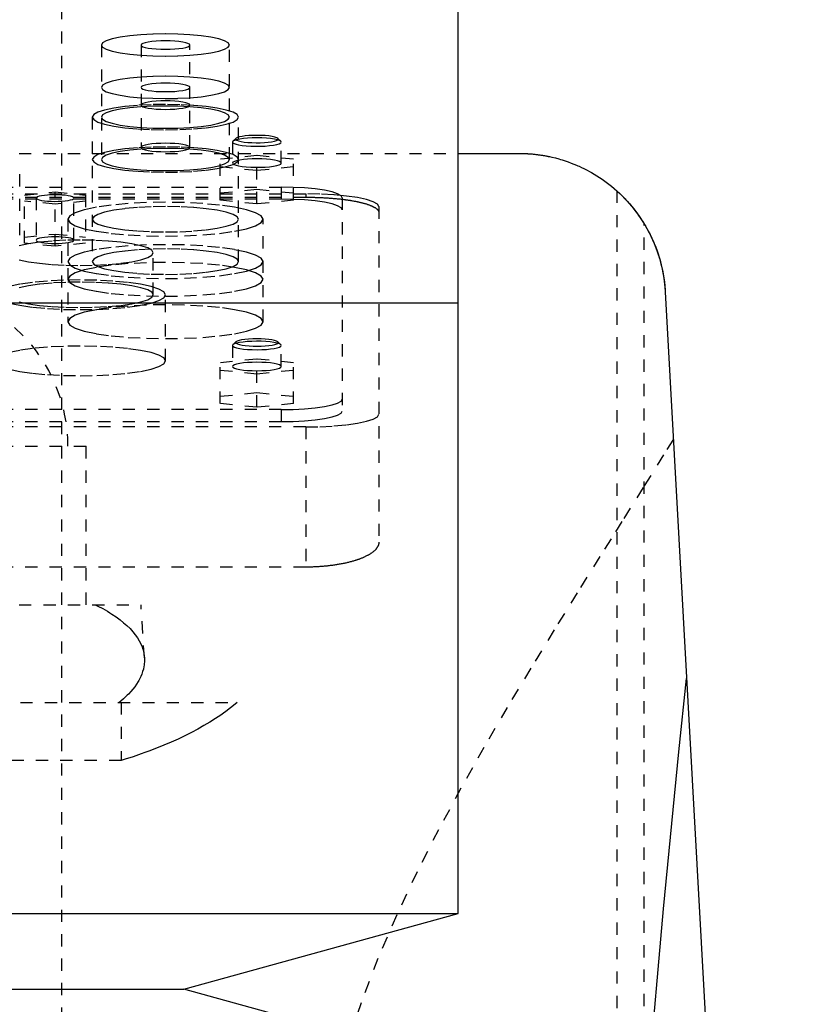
# Model space of a CAD drawing. Extents: x -120 to 120, y -1 to 896.
# Tile 8 of 9: x 9 to 72, y 702 to 782. Entities that reach past the tile are written whole.
import ezdxf

# ---------------------------------------------------------------- set-up
doc = ezdxf.new("R2010")
doc.units = 0
doc.linetypes.add('DASHED', pattern=[2, 1, -1])
doc.layers.add('AM_0', color=7, linetype='CONTINUOUS')
doc.layers.add('AM_3', color=7, linetype='DASHED')

msp = doc.modelspace()

# ---------------------------------------------------------------- linework, layer by layer
at = {"layer": 'AM_0', "color": 7, "linetype": 'CONTINUOUS'}
for p, q in [((45, 759.25), (45, 809.3)), ((45, 771.5), (50, 771.5)), ((61.982, 760.16), (72.484, 569.6)), ((-45, 759.25), (45, 759.25)), ((45, 709.2), (45, 759.25)), ((-45, 709.2), (45, 709.2)), ((22.5, 703), (45, 709.2)), ((-22.5, 703), (22.5, 703)), ((45, 696.8), (22.5, 703))]:
    msp.add_line(p, q, dxfattribs=at)
for points in [[(50, 771.5, 0), (50.04, 771.5, 0), (50.121, 771.499, 0), (50.201, 771.498, 0), (50.241, 771.498, 0), (50.281, 771.497, 0), (50.362, 771.495, 0), (50.441, 771.492, 0), (50.521, 771.489, 0), (50.6, 771.485, 0), (50.679, 771.481, 0), (50.718, 771.479, 0), (50.757, 771.476, 0), (50.835, 771.471, 0), (50.912, 771.465, 0), (50.988, 771.459, 0), (51.064, 771.453, 0), (51.139, 771.446, 0), (51.176, 771.442, 0), (51.213, 771.438, 0), (51.287, 771.431, 0), (51.359, 771.423, 0), (51.395, 771.419, 0), (51.431, 771.414, 0), (51.502, 771.406, 0), (51.572, 771.397, 0), (51.606, 771.392, 0), (51.641, 771.387, 0), (51.708, 771.378, 0), (51.775, 771.368, 0), (51.841, 771.358, 0), (51.906, 771.348, 0), (51.97, 771.337, 0), (52.001, 771.332, 0), (52.032, 771.327, 0), (52.094, 771.316, 0), (52.154, 771.305, 0), (52.213, 771.294, 0), (52.271, 771.283, 0), (52.327, 771.272, 0), (52.355, 771.267, 0), (52.383, 771.261, 0), (52.437, 771.25, 0), (52.49, 771.239, 0), (52.673, 771.198, 0), (52.973, 771.126, 0), (53.257, 771.049, 0), (53.394, 771.01, 0), (53.528, 770.97, 0), (53.786, 770.887, 0), (54.033, 770.802, 0), (54.271, 770.714, 0), (54.498, 770.625, 0), (54.716, 770.534, 0), (54.822, 770.489, 0), (54.925, 770.443, 0), (55.126, 770.35, 0), (55.319, 770.257, 0), (55.412, 770.21, 0), (55.928, 769.933, 0), (56.802, 769.386, 0), (57.568, 768.812, 0), (58.251, 768.214, 0), (58.862, 767.592, 0), (59.409, 766.948, 0), (59.661, 766.618, 0), (59.898, 766.284, 0), (60.332, 765.603, 0), (60.714, 764.905, 0), (61.044, 764.194, 0), (61.323, 763.472, 0), (61.554, 762.742, 0), (61.651, 762.374, 0), (61.735, 762.006, 0), (61.869, 761.267, 0), (61.956, 760.528, 0), (61.982, 760.16, 0)], [(58, 768.444, 0), (58.002, 768.442, 0), (58.019, 768.427, 0), (58.053, 768.397, 0), (58.077, 768.375, 0), (58.105, 768.349, 0), (58.175, 768.284, 0), (58.263, 768.202, 0), (58.366, 768.103, 0), (58.485, 767.986, 0), (58.617, 767.852, 0), (58.687, 767.779, 0), (58.759, 767.702, 0), (58.91, 767.538, 0), (59.067, 767.36, 0), (59.237, 767.16, 0), (59.419, 766.935, 0), (59.609, 766.688, 0), (59.706, 766.557, 0), (59.802, 766.422, 0), (59.993, 766.143, 0), (60.178, 765.857, 0), (60.267, 765.713, 0)], [(60.267, 765.713, 0), (60.35, 765.572, 0), (60.511, 765.289, 0), (60.665, 765.001, 0), (60.738, 764.856, 0), (60.81, 764.709, 0), (60.948, 764.414, 0), (61.077, 764.115, 0), (61.199, 763.812, 0), (61.312, 763.506, 0), (61.416, 763.197, 0), (61.465, 763.042, 0), (61.512, 762.886, 0), (61.6, 762.572, 0), (61.679, 762.255, 0), (61.75, 761.937, 0), (61.812, 761.617, 0), (61.865, 761.295, 0), (61.888, 761.134, 0), (61.909, 760.972, 0), (61.945, 760.648, 0), (61.972, 760.323, 0), (61.982, 760.16, 0)], [(59.995, 688.173, 0), (60.603, 695.589, 0), (61.836, 709.583, 0), (63.093, 722.445, 0), (63.73, 728.445, 0)]]:
    msp.add_polyline3d(points, dxfattribs=at)
at = {"layer": 'AM_3', "color": 6, "linetype": 'DASHED'}
for p, q in [((12.5, 396.5), (12.5, 858.5)), ((15.75, 780.383), (15.75, 771.001)), ((19, 780.383), (19, 771.986)), ((23, 771.986), (23, 780.383)), ((26.25, 771.001), (26.25, 780.383)), ((15, 774.474), (15, 762.63)), ((27, 762.63), (27, 774.474)), ((26.5, 772.432), (26.5, 770.709)), ((26.777, 772.732), (26.531, 772.493)), ((30.469, 772.493), (30.223, 772.732)), ((30.5, 770.709), (30.5, 772.432)), ((-45, 771.5), (45, 771.5)), ((28.5, 771.32), (25.5, 771.019)), ((25.5, 767.66), (25.5, 771.019)), ((28.5, 767.359), (28.5, 771.32)), ((31.5, 771.019), (28.5, 771.32)), ((31.5, 767.66), (31.5, 771.019)), ((25.5, 770.417), (28.5, 770.117)), ((28.5, 770.117), (31.5, 770.417)), ((9.048, 764.791), (9.048, 769.814)), ((-30.5, 768.733), (30.5, 768.733)), ((25.5, 768.262), (28.5, 768.563)), ((28.5, 768.563), (31.5, 768.262)), ((30.5, 768.733), (30.5, 767.748)), ((58, 768.444), (58, 569.6)), ((-32.5, 768.182), (32.5, 768.182)), ((-32.5, 767.91), (32.5, 767.91)), ((30.5, 767.748), (-30.5, 767.748)), ((9.45, 768.089), (11.95, 768.34)), ((9.45, 764.141), (9.45, 768.089)), ((11.95, 767.337), (9.45, 767.588)), ((10.4, 767.839), (10.4, 764.392)), ((11.95, 768.34), (14.45, 768.089)), ((11.95, 763.891), (11.95, 768.34)), ((14.45, 767.588), (11.95, 767.337)), ((13.5, 764.392), (13.5, 767.839)), ((14.45, 768.089), (14.45, 764.141)), ((28.5, 767.359), (25.5, 767.66)), ((31.5, 767.66), (28.5, 767.359)), ((32.5, 768.182), (32.5, 767.91)), ((35.5, 767.865), (35.5, 750.383)), ((38.5, 767.14), (38.5, 739.634)), ((13, 766.103), (13, 757.706)), ((29, 757.706), (29, 766.103)), ((60.267, 569.6), (60.267, 765.713)), ((9.45, 764.642), (11.95, 764.893)), ((11.95, 764.893), (14.45, 764.642)), ((11.95, 763.891), (9.45, 764.141)), ((14.45, 764.141), (11.95, 763.891)), ((20, 759.91), (20, 763.357)), ((21, 754.494), (21, 759.91)), ((26.531, 755.817), (26.5, 755.756)), ((26.5, 755.756), (26.5, 754.032)), ((26.777, 756.056), (26.531, 755.817)), ((30.469, 755.817), (30.223, 756.056)), ((30.5, 754.032), (30.5, 755.756)), ((28.5, 754.643), (25.5, 754.342)), ((25.5, 750.99), (25.5, 754.342)), ((28.5, 750.689), (28.5, 754.643)), ((31.5, 754.342), (28.5, 754.643)), ((31.5, 750.99), (31.5, 754.342)), ((25.5, 753.741), (28.5, 753.44)), ((28.5, 753.44), (31.5, 753.741)), ((25.5, 751.591), (28.5, 751.892)), ((28.5, 751.892), (31.5, 751.591)), ((28.5, 750.689), (25.5, 750.99)), ((31.5, 750.99), (28.5, 750.689)), ((30.5, 750.5), (-30.5, 750.5)), ((30.5, 750.5), (30.5, 749.515)), ((32.5, 749.081), (-32.5, 749.081)), ((-30.5, 749.515), (30.5, 749.515)), ((32.5, 749.081), (32.5, 737.586)), ((-14.5, 747.5), (14.5, 747.5)), ((14.5, 734.5), (14.5, 747.5)), ((32.5, 737.586), (-32.5, 737.586)), ((-19, 734.5), (19, 734.5)), ((19.272, 730.154), (19, 734.5)), ((-26.891, 726.5), (26.891, 726.5)), ((17.375, 726.5), (17.375, 721.733)), ((17.375, 721.733), (-17.375, 721.733))]:
    msp.add_line(p, q, dxfattribs=at)
for points in [[(15.75, 780.383), (15.851, 780.205), (16.15, 780.034), (16.635, 779.876), (17.288, 779.738), (18.083, 779.625), (18.991, 779.541), (19.976, 779.489), (21, 779.471), (22.024, 779.489), (23.009, 779.541), (23.917, 779.625), (24.712, 779.738), (25.365, 779.876), (25.85, 780.034), (26.149, 780.205), (26.25, 780.383), (26.149, 780.561), (25.85, 780.732), (25.365, 780.889), (24.712, 781.028), (23.917, 781.141), (23.009, 781.225), (22.024, 781.277), (21, 781.295), (19.976, 781.277), (18.991, 781.225), (18.083, 781.141), (17.288, 781.028), (16.635, 780.889), (16.15, 780.732), (15.851, 780.561)], [(19, 780.383), (19.038, 780.315), (19.152, 780.25), (19.337, 780.19), (19.586, 780.137), (19.889, 780.094), (20.235, 780.062), (20.61, 780.042), (21, 780.036), (21.39, 780.042), (21.765, 780.062), (22.111, 780.094), (22.414, 780.137), (22.663, 780.19), (22.848, 780.25), (22.962, 780.315), (23, 780.383), (22.962, 780.451), (22.848, 780.516), (22.663, 780.576), (22.414, 780.628), (22.111, 780.672), (21.765, 780.704), (21.39, 780.723), (21, 780.73), (20.61, 780.723), (20.235, 780.704), (19.889, 780.672), (19.586, 780.628), (19.337, 780.576), (19.152, 780.516), (19.038, 780.451)], [(15.75, 776.91), (15.851, 776.732), (16.15, 776.561), (16.635, 776.403), (17.288, 776.265), (18.083, 776.152), (18.991, 776.068), (19.976, 776.016), (21, 775.998), (22.024, 776.016), (23.009, 776.068), (23.917, 776.152), (24.712, 776.265), (25.365, 776.403), (25.85, 776.561), (26.149, 776.732), (26.25, 776.91), (26.149, 777.088), (25.85, 777.259), (25.365, 777.416), (24.712, 777.555), (23.917, 777.668), (23.009, 777.752), (22.024, 777.804), (21, 777.822), (19.976, 777.804), (18.991, 777.752), (18.083, 777.668), (17.288, 777.555), (16.635, 777.416), (16.15, 777.259), (15.851, 777.088)], [(19, 776.91), (19.038, 776.842), (19.152, 776.777), (19.337, 776.717), (19.586, 776.664), (19.889, 776.621), (20.235, 776.589), (20.61, 776.569), (21, 776.563), (21.39, 776.569), (21.765, 776.589), (22.111, 776.621), (22.414, 776.664), (22.663, 776.717), (22.848, 776.777), (22.962, 776.842), (23, 776.91), (22.962, 776.978), (22.848, 777.043), (22.663, 777.103), (22.414, 777.155), (22.111, 777.199), (21.765, 777.231), (21.39, 777.251), (21, 777.257), (20.61, 777.251), (20.235, 777.231), (19.889, 777.199), (19.586, 777.155), (19.337, 777.103), (19.152, 777.043), (19.038, 776.978)], [(19, 775.459), (19.038, 775.391), (19.152, 775.326), (19.337, 775.266), (19.586, 775.213), (19.889, 775.17), (20.235, 775.138), (20.61, 775.118), (21, 775.112), (21.39, 775.118), (21.765, 775.138), (22.111, 775.17), (22.414, 775.213), (22.663, 775.266), (22.848, 775.326), (22.962, 775.391), (23, 775.459), (22.962, 775.527), (22.848, 775.592), (22.663, 775.652), (22.414, 775.704), (22.111, 775.748), (21.765, 775.78), (21.39, 775.799), (21, 775.806), (20.61, 775.799), (20.235, 775.78), (19.889, 775.748), (19.586, 775.704), (19.337, 775.652), (19.152, 775.592), (19.038, 775.527)], [(15, 774.474), (15.115, 774.271), (15.457, 774.075), (16.011, 773.895), (16.757, 773.737), (17.667, 773.608), (18.704, 773.511), (19.829, 773.452), (21, 773.432), (22.171, 773.452), (23.296, 773.511), (24.333, 773.608), (25.243, 773.737), (25.989, 773.895), (26.543, 774.075), (26.885, 774.271), (27, 774.474), (26.885, 774.677), (26.543, 774.873), (25.989, 775.053), (25.243, 775.211), (24.333, 775.34), (23.296, 775.437), (22.171, 775.496), (21, 775.516), (19.829, 775.496), (18.704, 775.437), (17.667, 775.34), (16.757, 775.211), (16.011, 775.053), (15.457, 774.873), (15.115, 774.677)], [(15.75, 774.474), (15.851, 774.296), (16.15, 774.125), (16.635, 773.968), (17.288, 773.829), (18.083, 773.716), (18.991, 773.632), (19.976, 773.58), (21, 773.562), (22.024, 773.58), (23.009, 773.632), (23.917, 773.716), (24.712, 773.829), (25.365, 773.968), (25.85, 774.125), (26.149, 774.296), (26.25, 774.474), (26.149, 774.652), (25.85, 774.823), (25.365, 774.981), (24.712, 775.119), (23.917, 775.232), (23.009, 775.316), (22.024, 775.368), (21, 775.386), (19.976, 775.368), (18.991, 775.316), (18.083, 775.232), (17.288, 775.119), (16.635, 774.981), (16.15, 774.823), (15.851, 774.652)], [(15, 771.001), (15.115, 770.798), (15.457, 770.602), (16.011, 770.422), (16.757, 770.264), (17.667, 770.135), (18.704, 770.038), (19.829, 769.979), (21, 769.959), (22.171, 769.979), (23.296, 770.038), (24.333, 770.135), (25.243, 770.264), (25.989, 770.422), (26.543, 770.602), (26.885, 770.798), (27, 771.001), (26.885, 771.204), (26.543, 771.4), (25.989, 771.58), (25.243, 771.738), (24.333, 771.867), (23.296, 771.964), (22.171, 772.023), (21, 772.043), (19.829, 772.023), (18.704, 771.964), (17.667, 771.867), (16.757, 771.738), (16.011, 771.58), (15.457, 771.4), (15.115, 771.204)], [(15.75, 771.001), (15.851, 770.823), (16.15, 770.652), (16.635, 770.495), (17.288, 770.356), (18.083, 770.243), (18.991, 770.159), (19.976, 770.107), (21, 770.089), (22.024, 770.107), (23.009, 770.159), (23.917, 770.243), (24.712, 770.356), (25.365, 770.495), (25.85, 770.652), (26.149, 770.823), (26.25, 771.001), (26.149, 771.179), (25.85, 771.35), (25.365, 771.508), (24.712, 771.646), (23.917, 771.759), (23.009, 771.843), (22.024, 771.895), (21, 771.913), (19.976, 771.895), (18.991, 771.843), (18.083, 771.759), (17.288, 771.646), (16.635, 771.508), (16.15, 771.35), (15.851, 771.179)], [(19, 771.986), (19.038, 771.918), (19.152, 771.853), (19.337, 771.793), (19.586, 771.74), (19.889, 771.697), (20.235, 771.665), (20.61, 771.645), (21, 771.639), (21.39, 771.645), (21.765, 771.665), (22.111, 771.697), (22.414, 771.74), (22.663, 771.793), (22.848, 771.853), (22.962, 771.918), (23, 771.986), (22.962, 772.054), (22.848, 772.119), (22.663, 772.179), (22.414, 772.231), (22.111, 772.275), (21.765, 772.307), (21.39, 772.326), (21, 772.333), (20.61, 772.326), (20.235, 772.307), (19.889, 772.275), (19.586, 772.231), (19.337, 772.179), (19.152, 772.119), (19.038, 772.054)], [(13, 766.103), (13.154, 765.832), (13.609, 765.572), (14.348, 765.331), (15.343, 765.121), (16.555, 764.948), (17.939, 764.82), (19.439, 764.741), (21, 764.714), (22.561, 764.741), (24.061, 764.82), (25.445, 764.948), (26.657, 765.121), (27.652, 765.331), (28.391, 765.572), (28.846, 765.832), (29, 766.103), (28.846, 766.374), (28.391, 766.635), (27.652, 766.875), (26.657, 767.085), (25.445, 767.258), (24.061, 767.387), (22.561, 767.466), (21, 767.492), (19.439, 767.466), (17.939, 767.387), (16.555, 767.258), (15.343, 767.085), (14.348, 766.875), (13.609, 766.635), (13.154, 766.374)], [(15, 766.103), (15.115, 765.9), (15.457, 765.704), (16.011, 765.524), (16.757, 765.366), (17.667, 765.237), (18.704, 765.141), (19.829, 765.081), (21, 765.061), (22.171, 765.081), (23.296, 765.141), (24.333, 765.237), (25.243, 765.366), (25.989, 765.524), (26.543, 765.704), (26.885, 765.9), (27, 766.103), (26.885, 766.306), (26.543, 766.502), (25.989, 766.682), (25.243, 766.84), (24.333, 766.969), (23.296, 767.066), (22.171, 767.125), (21, 767.145), (19.829, 767.125), (18.704, 767.066), (17.667, 766.969), (16.757, 766.84), (16.011, 766.682), (15.457, 766.502), (15.115, 766.306)], [(13.5, 764.392), (13.47, 764.444), (13.382, 764.495), (13.239, 764.541), (13.046, 764.582), (12.811, 764.616), (12.543, 764.641), (12.252, 764.656), (11.95, 764.661), (11.648, 764.656), (11.357, 764.641), (11.089, 764.616), (10.854, 764.582), (10.661, 764.541), (10.518, 764.495), (10.43, 764.444), (10.4, 764.392), (10.43, 764.339), (10.518, 764.289), (10.661, 764.242), (10.854, 764.202), (11.089, 764.168), (11.357, 764.143), (11.648, 764.128), (11.95, 764.123), (12.252, 764.128), (12.543, 764.143), (12.811, 764.168), (13.046, 764.202), (13.239, 764.242), (13.382, 764.289), (13.47, 764.339)], [(13, 762.63), (13.154, 762.359), (13.609, 762.099), (14.348, 761.858), (15.343, 761.648), (16.555, 761.475), (17.939, 761.347), (19.439, 761.268), (21, 761.241), (22.561, 761.268), (24.061, 761.347), (25.445, 761.475), (26.657, 761.648), (27.652, 761.858), (28.391, 762.099), (28.846, 762.359), (29, 762.63), (28.846, 762.901), (28.391, 763.162), (27.652, 763.402), (26.657, 763.613), (25.445, 763.785), (24.061, 763.914), (22.561, 763.993), (21, 764.019), (19.439, 763.993), (17.939, 763.914), (16.555, 763.785), (15.343, 763.613), (14.348, 763.402), (13.609, 763.162), (13.154, 762.901)], [(15, 762.63), (15.115, 762.427), (15.457, 762.231), (16.011, 762.051), (16.757, 761.893), (17.667, 761.764), (18.704, 761.668), (19.829, 761.608), (21, 761.588), (22.171, 761.608), (23.296, 761.668), (24.333, 761.764), (25.243, 761.893), (25.989, 762.051), (26.543, 762.231), (26.885, 762.427), (27, 762.63), (26.885, 762.833), (26.543, 763.029), (25.989, 763.209), (25.243, 763.367), (24.333, 763.496), (23.296, 763.593), (22.171, 763.652), (21, 763.672), (19.829, 763.652), (18.704, 763.593), (17.667, 763.496), (16.757, 763.367), (16.011, 763.209), (15.457, 763.029), (15.115, 762.833)], [(13, 761.179), (13.154, 760.908), (13.609, 760.648), (14.348, 760.408), (15.343, 760.197), (16.555, 760.024), (17.939, 759.896), (19.439, 759.817), (21, 759.79), (22.561, 759.817), (24.061, 759.896), (25.445, 760.024), (26.657, 760.197), (27.652, 760.408), (28.391, 760.648), (28.846, 760.908), (29, 761.179), (28.846, 761.45), (28.391, 761.711), (27.652, 761.951), (26.657, 762.162), (25.445, 762.334), (24.061, 762.463), (22.561, 762.542), (21, 762.568), (19.439, 762.542), (17.939, 762.463), (16.555, 762.334), (15.343, 762.162), (14.348, 761.951), (13.609, 761.711), (13.154, 761.45)], [(13, 757.706), (13.154, 757.435), (13.609, 757.175), (14.348, 756.935), (15.343, 756.724), (16.555, 756.551), (17.939, 756.423), (19.439, 756.344), (21, 756.317), (22.561, 756.344), (24.061, 756.423), (25.445, 756.551), (26.657, 756.724), (27.652, 756.935), (28.391, 757.175), (28.846, 757.435), (29, 757.706), (28.846, 757.977), (28.391, 758.238), (27.652, 758.478), (26.657, 758.689), (25.445, 758.861), (24.061, 758.99), (22.561, 759.069), (21, 759.096), (19.439, 759.069), (17.939, 758.99), (16.555, 758.861), (15.343, 758.689), (14.348, 758.478), (13.609, 758.238), (13.154, 757.977)]]:
    msp.add_lwpolyline(points, close=True, dxfattribs=at)
for points in [[(28.5, 772.78), (28.11, 772.773), (27.735, 772.753), (27.389, 772.721), (27.086, 772.678), (26.837, 772.625), (26.652, 772.565), (26.538, 772.5), (26.5, 772.432)], [(26.5, 772.432), (26.532, 772.37), (26.629, 772.31), (26.786, 772.253), (26.998, 772.203)], [(28.5, 772.982), (28.166, 772.977), (27.845, 772.96), (27.548, 772.933), (27.285, 772.897), (27.067, 772.853), (26.902, 772.802), (26.795, 772.747), (26.751, 772.689), (26.771, 772.631), (26.855, 772.575), (26.999, 772.522)], [(26.998, 772.203), (27.29, 772.156), (27.63, 772.12), (28.004, 772.096), (28.398, 772.085), (28.796, 772.089), (29.182, 772.106), (29.541, 772.136), (29.859, 772.177), (30.123, 772.229), (30.322, 772.289), (30.45, 772.355), (30.499, 772.423), (30.47, 772.492), (30.362, 772.559), (30.18, 772.621), (29.932, 772.675), (29.627, 772.719), (29.277, 772.752), (28.896, 772.773), (28.5, 772.78)], [(26.999, 772.522), (27.206, 772.474), (27.463, 772.434), (27.762, 772.403), (28.09, 772.383), (28.434, 772.375), (28.78, 772.378), (29.116, 772.394), (29.427, 772.421), (29.702, 772.458), (29.929, 772.503), (30.101, 772.556), (30.209, 772.613), (30.25, 772.673), (30.222, 772.733), (30.126, 772.791), (29.966, 772.844), (29.749, 772.891), (29.483, 772.93), (29.177, 772.959), (28.845, 772.976), (28.5, 772.982)], [(28.5, 771.056), (28.11, 771.049), (27.735, 771.03), (27.389, 770.998), (27.086, 770.954), (26.837, 770.902), (26.652, 770.842), (26.538, 770.777), (26.5, 770.709)], [(26.998, 770.479), (27.29, 770.432), (27.63, 770.396), (28.004, 770.372), (28.398, 770.362), (28.796, 770.365), (29.182, 770.382), (29.541, 770.412), (29.859, 770.454), (30.123, 770.506), (30.322, 770.566), (30.45, 770.631), (30.499, 770.7), (30.47, 770.769), (30.362, 770.836), (30.18, 770.897), (29.932, 770.951), (29.627, 770.996), (29.277, 771.029), (28.896, 771.049), (28.5, 771.056)], [(26.5, 770.709), (26.532, 770.646), (26.629, 770.586), (26.786, 770.53), (26.998, 770.479)], [(35.5, 767.865), (35.404, 768.034), (35.119, 768.197), (34.657, 768.347), (34.036, 768.479), (33.278, 768.587), (32.413, 768.667), (31.475, 768.716), (30.5, 768.733)], [(12.501, 768.09), (12.212, 768.104), (11.913, 768.108), (11.616, 768.102), (11.332, 768.085), (11.07, 768.06), (10.841, 768.027), (10.654, 767.986), (10.515, 767.94), (10.429, 767.89), (10.4, 767.839)], [(10.4, 767.839), (10.429, 767.787), (10.515, 767.737), (10.654, 767.691), (10.841, 767.651), (11.07, 767.617), (11.332, 767.592), (11.616, 767.576), (11.913, 767.57), (12.212, 767.573), (12.501, 767.587)], [(12.501, 767.587), (12.779, 767.611), (13.024, 767.645), (13.226, 767.686), (13.376, 767.733), (13.469, 767.785), (13.5, 767.839), (13.469, 767.892), (13.376, 767.944), (13.226, 767.992), (13.024, 768.033), (12.779, 768.066), (12.501, 768.09)], [(35.5, 766.88), (35.404, 767.049), (35.119, 767.212), (34.657, 767.362), (34.036, 767.494), (33.278, 767.602), (32.413, 767.682), (31.475, 767.732), (30.5, 767.748)], [(38.5, 767.14), (38.385, 767.344), (38.043, 767.539), (37.489, 767.719), (36.743, 767.877), (35.833, 768.007), (34.796, 768.103), (33.671, 768.162), (32.5, 768.182)], [(9.011, 762.778), (9.757, 762.62), (10.667, 762.491), (11.704, 762.394), (12.829, 762.335), (14, 762.315), (15.171, 762.335), (16.296, 762.394), (17.333, 762.491), (18.243, 762.62), (18.989, 762.778), (19.543, 762.958), (19.885, 763.154), (20, 763.357), (19.885, 763.56), (19.543, 763.756), (18.989, 763.936), (18.243, 764.094), (17.333, 764.223), (16.296, 764.32), (15.171, 764.379), (14, 764.399), (12.829, 764.379), (11.704, 764.32), (10.667, 764.223), (9.757, 764.094), (9.011, 763.936)], [(8.18, 759.235), (9.05, 759.051), (10.111, 758.9), (11.321, 758.787), (12.634, 758.718), (14, 758.695), (15.366, 758.718), (16.679, 758.787), (17.889, 758.9), (18.95, 759.051), (19.82, 759.235), (20.467, 759.445), (20.865, 759.673), (21, 759.91), (20.865, 760.147), (20.467, 760.375), (19.82, 760.586), (18.95, 760.77), (17.889, 760.921), (16.679, 761.033), (15.366, 761.102), (14, 761.126), (12.634, 761.102), (11.321, 761.033), (10.111, 760.921), (9.05, 760.77), (8.18, 760.586)], [(9.011, 759.331), (9.757, 759.173), (10.667, 759.044), (11.704, 758.948), (12.829, 758.888), (14, 758.868), (15.171, 758.888), (16.296, 758.948), (17.333, 759.044), (18.243, 759.173), (18.989, 759.331), (19.543, 759.511), (19.885, 759.707), (20, 759.91), (19.885, 760.113), (19.543, 760.309), (18.989, 760.489), (18.243, 760.647), (17.333, 760.777), (16.296, 760.873), (15.171, 760.932), (14, 760.952), (12.829, 760.932), (11.704, 760.873), (10.667, 760.777), (9.757, 760.647), (9.011, 760.489)], [(26.777, 756.056), (26.75, 755.996), (26.79, 755.937), (26.895, 755.881), (27.061, 755.829), (27.282, 755.784), (27.549, 755.747), (27.853, 755.72), (28.181, 755.703), (28.521, 755.698), (28.861, 755.705), (29.187, 755.722), (29.487, 755.751), (29.749, 755.789), (29.963, 755.835), (30.122, 755.888), (30.219, 755.945), (30.25, 756.004), (30.215, 756.063), (30.114, 756.12), (29.951, 756.172), (29.734, 756.217), (29.469, 756.255), (29.167, 756.283), (28.84, 756.3), (28.5, 756.306)], [(28.5, 756.306), (28.154, 756.3), (27.821, 756.282), (27.516, 756.253), (27.249, 756.214), (27.032, 756.167), (26.872, 756.114), (26.777, 756.056)], [(8.18, 753.819), (9.05, 753.634), (10.111, 753.483), (11.321, 753.371), (12.634, 753.302), (14, 753.278), (15.366, 753.302), (16.679, 753.371), (17.889, 753.483), (18.95, 753.634), (19.82, 753.819), (20.467, 754.029), (20.865, 754.257), (21, 754.494), (20.865, 754.731), (20.467, 754.959), (19.82, 755.169), (18.95, 755.353), (17.889, 755.505), (16.679, 755.617), (15.366, 755.686), (14, 755.71), (12.634, 755.686), (11.321, 755.617), (10.111, 755.505), (9.05, 755.353), (8.18, 755.169)], [(26.5, 755.756), (26.539, 755.688), (26.653, 755.622), (26.839, 755.562), (27.089, 755.51), (27.394, 755.466), (27.741, 755.434), (28.118, 755.415), (28.51, 755.408), (28.901, 755.416), (29.277, 755.436), (29.622, 755.468), (29.925, 755.512), (30.172, 755.565), (30.354, 755.626), (30.465, 755.691), (30.5, 755.759), (30.457, 755.827), (30.339, 755.892), (30.15, 755.952), (29.897, 756.004), (29.59, 756.047), (29.24, 756.078), (28.862, 756.097), (28.47, 756.103), (28.08, 756.095), (27.705, 756.074), (27.361, 756.041), (27.062, 755.997), (26.817, 755.944), (26.638, 755.883), (26.531, 755.817)], [(28.5, 754.38), (28.11, 754.373), (27.735, 754.353), (27.389, 754.321), (27.086, 754.278), (26.837, 754.225), (26.652, 754.165), (26.538, 754.1), (26.5, 754.032), (26.538, 753.965), (26.652, 753.899), (26.837, 753.839), (27.086, 753.787), (27.389, 753.744), (27.735, 753.711), (28.11, 753.692), (28.5, 753.685), (28.89, 753.692), (29.265, 753.711), (29.611, 753.744), (29.914, 753.787), (30.163, 753.839), (30.348, 753.899), (30.462, 753.965), (30.5, 754.032)], [(30.5, 754.032), (30.462, 754.1), (30.348, 754.165), (30.163, 754.225), (29.914, 754.278), (29.611, 754.321), (29.265, 754.353), (28.89, 754.373), (28.5, 754.38)], [(30.5, 750.5), (31.475, 750.517), (32.413, 750.566), (33.278, 750.646), (34.036, 750.754), (34.657, 750.886), (35.119, 751.036), (35.404, 751.199), (35.5, 751.368)], [(30.5, 749.515), (31.475, 749.532), (32.413, 749.581), (33.278, 749.662), (34.036, 749.769), (34.657, 749.901), (35.119, 750.051), (35.404, 750.214), (35.5, 750.383)], [(32.5, 749.081), (33.671, 749.101), (34.796, 749.16), (35.833, 749.257), (36.743, 749.386), (37.489, 749.544), (38.043, 749.724), (38.385, 749.92), (38.5, 750.123)]]:
    msp.add_lwpolyline(points, dxfattribs=at)
for points in [[(32.5, 767.91, 0), (32.542, 767.91, 0), (32.626, 767.909, 0), (32.711, 767.909, 0), (32.753, 767.909, 0), (32.795, 767.908, 0), (32.881, 767.907, 0), (32.966, 767.906, 0), (33.052, 767.904, 0), (33.137, 767.903, 0), (33.223, 767.901, 0), (33.266, 767.9, 0), (33.309, 767.898, 0), (33.396, 767.896, 0), (33.482, 767.893, 0), (33.568, 767.89, 0), (33.654, 767.887, 0), (33.74, 767.883, 0), (33.783, 767.881, 0), (33.826, 767.879, 0), (33.912, 767.875, 0), (33.998, 767.87, 0), (34.041, 767.868, 0), (34.083, 767.866, 0), (34.168, 767.861, 0), (34.253, 767.855, 0), (34.296, 767.853, 0), (34.338, 767.85, 0), (34.422, 767.844, 0), (34.506, 767.838, 0), (34.59, 767.832, 0), (34.673, 767.825, 0), (34.756, 767.818, 0), (34.797, 767.815, 0), (34.838, 767.811, 0), (34.919, 767.804, 0), (35.001, 767.796, 0), (35.081, 767.789, 0), (35.161, 767.781, 0), (35.24, 767.772, 0), (35.28, 767.768, 0), (35.319, 767.764, 0), (35.397, 767.755, 0), (35.474, 767.746, 0), (35.551, 767.737, 0), (35.626, 767.727, 0), (35.701, 767.717, 0), (35.738, 767.713, 0), (35.775, 767.708, 0), (35.849, 767.697, 0), (35.921, 767.687, 0), (35.992, 767.677, 0), (36.063, 767.666, 0), (36.133, 767.655, 0), (36.167, 767.65, 0), (36.201, 767.644, 0), (36.269, 767.633, 0), (36.336, 767.621, 0), (36.401, 767.61, 0), (36.466, 767.598, 0), (36.529, 767.586, 0), (36.561, 767.58, 0), (36.592, 767.574, 0), (36.653, 767.562, 0), (36.714, 767.55, 0), (36.743, 767.544, 0), (36.773, 767.537, 0), (36.832, 767.525, 0), (36.89, 767.512, 0), (36.918, 767.505, 0), (36.947, 767.499, 0), (37.004, 767.485, 0), (37.06, 767.472, 0), (37.115, 767.458, 0), (37.17, 767.444, 0), (37.224, 767.43, 0), (37.25, 767.423, 0), (37.277, 767.415, 0), (37.329, 767.401, 0), (37.38, 767.386, 0), (37.43, 767.371, 0), (37.48, 767.356, 0), (37.528, 767.34, 0), (37.552, 767.332, 0), (37.576, 767.325, 0), (37.622, 767.309, 0), (37.668, 767.293, 0), (37.712, 767.277, 0), (37.755, 767.26, 0), (37.797, 767.244, 0), (37.818, 767.236, 0), (37.839, 767.227, 0), (37.878, 767.211, 0), (37.917, 767.194, 0), (37.955, 767.177, 0), (37.991, 767.16, 0), (38.026, 767.142, 0), (38.044, 767.134, 0), (38.06, 767.125, 0), (38.093, 767.107, 0), (38.125, 767.09, 0), (38.155, 767.072, 0), (38.184, 767.054, 0), (38.212, 767.036, 0), (38.225, 767.027, 0), (38.238, 767.018, 0), (38.264, 767, 0), (38.288, 766.982, 0), (38.299, 766.973, 0), (38.31, 766.964, 0), (38.332, 766.946, 0), (38.352, 766.928, 0), (38.361, 766.919, 0), (38.371, 766.909, 0), (38.388, 766.891, 0), (38.404, 766.873, 0), (38.419, 766.854, 0), (38.433, 766.836, 0), (38.445, 766.818, 0), (38.451, 766.808, 0), (38.456, 766.799, 0), (38.466, 766.781, 0), (38.475, 766.762, 0), (38.482, 766.744, 0), (38.488, 766.726, 0), (38.493, 766.708, 0), (38.495, 766.699, 0), (38.496, 766.689, 0), (38.499, 766.671, 0), (38.5, 766.653, 0), (38.5, 766.644, 0)], [(62.647, 748.09, 0), (61.845, 746.794, 0), (60.178, 744.119, 0), (58.435, 741.339, 0), (57.538, 739.912, 0), (56.627, 738.461, 0), (54.769, 735.491, 0), (52.872, 732.435, 0), (50.953, 729.298, 0), (49.027, 726.088, 0), (47.112, 722.808, 0), (46.165, 721.143, 0), (45.227, 719.464, 0), (43.392, 716.06, 0), (41.63, 712.599, 0), (39.965, 709.079, 0), (38.423, 705.5, 0), (37.036, 701.859, 0), (36.41, 700.014, 0)], [(38.5, 739.634, 0), (38.5, 739.62, 0), (38.499, 739.592, 0), (38.496, 739.563, 0), (38.495, 739.549, 0), (38.493, 739.535, 0), (38.488, 739.506, 0), (38.482, 739.478, 0), (38.475, 739.449, 0), (38.467, 739.42, 0), (38.457, 739.391, 0), (38.452, 739.377, 0), (38.446, 739.362, 0), (38.434, 739.333, 0), (38.42, 739.304, 0), (38.405, 739.275, 0), (38.389, 739.246, 0), (38.372, 739.217, 0), (38.363, 739.203, 0), (38.354, 739.188, 0), (38.334, 739.159, 0), (38.313, 739.13, 0), (38.301, 739.116, 0), (38.29, 739.101, 0), (38.266, 739.073, 0), (38.241, 739.044, 0), (38.228, 739.03, 0), (38.215, 739.015, 0), (38.188, 738.987, 0), (38.159, 738.958, 0), (38.129, 738.93, 0), (38.098, 738.902, 0), (38.065, 738.874, 0), (38.048, 738.86, 0), (38.032, 738.846, 0), (37.997, 738.818, 0), (37.961, 738.791, 0), (37.923, 738.764, 0), (37.885, 738.736, 0), (37.845, 738.709, 0), (37.825, 738.696, 0), (37.805, 738.683, 0), (37.763, 738.656, 0), (37.72, 738.63, 0), (37.676, 738.604, 0), (37.631, 738.578, 0), (37.584, 738.552, 0), (37.561, 738.54, 0), (37.537, 738.527, 0), (37.489, 738.502, 0), (37.44, 738.477, 0), (37.39, 738.453, 0), (37.339, 738.429, 0), (37.287, 738.405, 0), (37.261, 738.393, 0), (37.234, 738.381, 0), (37.181, 738.358, 0), (37.126, 738.335, 0), (37.071, 738.313, 0), (37.015, 738.291, 0), (36.959, 738.269, 0), (36.93, 738.258, 0), (36.902, 738.247, 0), (36.844, 738.226, 0), (36.785, 738.205, 0), (36.756, 738.195, 0), (36.726, 738.185, 0), (36.666, 738.165, 0), (36.605, 738.145, 0), (36.574, 738.135, 0), (36.543, 738.125, 0), (36.479, 738.106, 0), (36.415, 738.086, 0), (36.349, 738.067, 0), (36.283, 738.048, 0), (36.215, 738.03, 0), (36.181, 738.021, 0), (36.147, 738.012, 0), (36.077, 737.994, 0), (36.007, 737.976, 0), (35.935, 737.958, 0), (35.863, 737.941, 0), (35.79, 737.925, 0), (35.753, 737.916, 0), (35.716, 737.908, 0), (35.641, 737.892, 0), (35.565, 737.876, 0), (35.488, 737.861, 0), (35.411, 737.846, 0), (35.333, 737.831, 0), (35.294, 737.824, 0), (35.254, 737.817, 0), (35.175, 737.803, 0), (35.094, 737.79, 0), (35.014, 737.776, 0), (34.932, 737.764, 0), (34.851, 737.752, 0), (34.809, 737.746, 0), (34.768, 737.74, 0), (34.685, 737.728, 0), (34.602, 737.717, 0), (34.518, 737.707, 0), (34.434, 737.697, 0), (34.349, 737.687, 0), (34.306, 737.682, 0), (34.264, 737.678, 0), (34.178, 737.669, 0), (34.093, 737.66, 0), (34.05, 737.656, 0), (34.007, 737.653, 0), (33.921, 737.645, 0), (33.834, 737.638, 0), (33.791, 737.635, 0), (33.748, 737.631, 0), (33.661, 737.625, 0), (33.575, 737.62, 0), (33.488, 737.614, 0), (33.401, 737.61, 0), (33.315, 737.605, 0), (33.271, 737.603, 0), (33.228, 737.601, 0), (33.142, 737.598, 0), (33.055, 737.595, 0), (32.969, 737.593, 0), (32.883, 737.59, 0), (32.797, 737.589, 0), (32.755, 737.588, 0), (32.712, 737.587, 0), (32.627, 737.587, 0), (32.542, 737.586, 0), (32.5, 737.586, 0)], [(15.238, 734.5, 0), (15.449, 734.396, 0), (15.856, 734.183, 0), (16.244, 733.964, 0), (16.429, 733.852, 0), (16.61, 733.739, 0), (16.954, 733.508, 0), (17.275, 733.273, 0), (17.573, 733.034, 0), (17.847, 732.791, 0), (18.096, 732.544, 0), (18.212, 732.421, 0), (18.322, 732.296, 0), (18.522, 732.046, 0), (18.698, 731.795, 0), (18.849, 731.543, 0), (18.977, 731.292, 0), (19.08, 731.043, 0), (19.124, 730.918, 0), (19.162, 730.794, 0), (19.222, 730.541, 0), (19.261, 730.284, 0), (19.272, 730.154, 0)], [(19.272, 730.154, 0), (19.276, 730.053, 0), (19.275, 729.85, 0), (19.26, 729.646, 0), (19.247, 729.543, 0), (19.231, 729.44, 0), (19.187, 729.234, 0), (19.129, 729.027, 0), (19.057, 728.819, 0), (18.97, 728.612, 0), (18.868, 728.404, 0), (18.812, 728.301, 0), (18.752, 728.198, 0), (18.622, 727.992, 0), (18.478, 727.787, 0), (18.32, 727.583, 0), (18.148, 727.381, 0), (17.963, 727.181, 0), (17.865, 727.082, 0), (17.764, 726.984, 0), (17.553, 726.788, 0), (17.33, 726.595, 0), (17.213, 726.5, 0)], [(26.891, 726.5, 0), (26.716, 726.351, 0), (26.347, 726.054, 0), (25.954, 725.758, 0), (25.75, 725.61, 0), (25.539, 725.463, 0), (25.101, 725.17, 0), (24.642, 724.88, 0), (24.16, 724.594, 0), (23.658, 724.312, 0), (23.136, 724.035, 0), (22.868, 723.898, 0), (22.594, 723.762, 0), (22.035, 723.496, 0), (21.457, 723.236, 0), (20.864, 722.983, 0), (20.256, 722.737, 0), (19.635, 722.499, 0), (19.319, 722.384, 0), (19.001, 722.27, 0), (18.357, 722.048, 0), (17.704, 721.836, 0), (17.375, 721.733, 0)]]:
    msp.add_polyline3d(points, dxfattribs=at)
msp.add_arc((0, 747.5), 13, 0, 180, dxfattribs=at)

doc.saveas('drawing.dxf')
